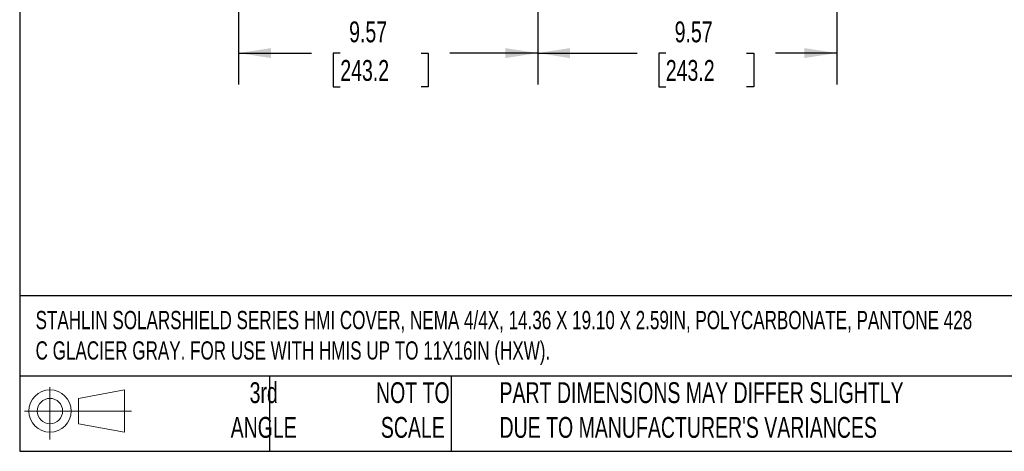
# Model space of a CAD drawing. Header units: inches. Extents: x 2 to 86, y 2 to 66.
# Tile 1 of 36: x 2 to 33.5, y 2 to 15.8. Entities that reach past the tile are written whole.
import ezdxf

# ---------------------------------------------------------------- set-up
doc = ezdxf.new("R2010")
doc.units = ezdxf.units.IN
doc.header["$LTSCALE"] = 8
doc.header["$MEASUREMENT"] = 0
doc.layers.add('DIMENSIONS', color=140, linetype='Continuous', lineweight=25)
doc.layers.add('TEXT', color=140, linetype='Continuous', lineweight=25)
doc.styles.add('SLDTEXTSTYLE0', font='TXT', dxfattribs={"width": 0.7})
doc.dimstyles.new('SLDDIMSTYLE0', dxfattribs={"dimtxt": 0.679688, "dimasz": 1.04, "dimexe": 0, "dimexo": 0.0625, "dimgap": 0.169922, "dimtad": 0, "dimtih": 1, "dimtoh": 1, "dimrnd": 1e-09, "dimzin": 12, "dimdsep": 46, "dimtxsty": 'SLDTEXTSTYLE0', "dimsah": 1, "dimcen": 0.09, "dimadec": 0, "dimazin": 3, "dimtfac": 1, "dimtofl": 0, "dimtmove": 0, "dimatfit": 3, "dimfxl": 0, "dimfrac": 2, "dimtolj": 1, "dimtzin": 12, "dimarcsym": 0})

# ---------------------------------------------------------------- blocks, each defined once
blk = doc.blocks.new('Block11')
at = {"color": 7, "linetype": 'Continuous', "lineweight": 18}
for p, q in [((0.815, 1.673), (0.815, 0)), ((1.726, 1.313), (3.205, 1.585)), ((3.205, 1.585), (3.205, 0.23)), ((1.726, 0.503), (1.726, 1.313)), ((0, 0.908), (3.425, 0.908)), ((1.726, 0.503), (3.205, 0.23))]:
    blk.add_line(p, q, dxfattribs=at)
for radius in [0.677, 0.405]:
    blk.add_circle((0.815, 0.908), radius, dxfattribs=at)
blk = doc.blocks.new('Block12')
at = {"color": 7, "linetype": 'Continuous'}
blk.add_blockref('Block11', (0, 0), dxfattribs=at)
blk = doc.blocks.new('_D')
at = {"layer": 'DIMENSIONS'}
for p, q in [((28.154, 26.226), (28.154, 13.736)), ((18.581, 18.398), (18.581, 13.736)), ((18.581, 14.736), (21.762, 14.736)), ((22.683, 14.736), (22.455, 14.736)), ((22.455, 14.736), (22.455, 13.656)), ((25.268, 14.736), (25.496, 14.736)), ((25.496, 14.736), (25.496, 13.656)), ((28.154, 14.736), (26.189, 14.736)), ((22.455, 13.656), (22.683, 13.656)), ((25.496, 13.656), (25.268, 13.656))]:
    blk.add_line(p, q, dxfattribs=at)
for points in [[(18.581, 14.736), (19.621, 14.576), (19.621, 14.896)], [(28.154, 14.736), (27.114, 14.896), (27.114, 14.576)]]:
    blk.add_solid(points, dxfattribs=at)
at = {"layer": 'DIMENSIONS', "char_height": 0.6667, "attachment_point": 1, "style": 'SLDTEXTSTYLE0'}
for s, insert in [('9.57', (22.966, 15.748)), ('243.2', (22.683, 14.515))]:
    blk.add_mtext(s, dxfattribs=dict(at, insert=insert))
blk = doc.blocks.new('_D_1')
at = {"layer": 'DIMENSIONS'}
for p, q in [((9.008, 26.226), (9.008, 13.736)), ((18.581, 18.398), (18.581, 13.736)), ((9.008, 14.736), (11.342, 14.736)), ((12.263, 14.736), (12.035, 14.736)), ((12.035, 14.736), (12.035, 13.656)), ((14.848, 14.736), (15.077, 14.736)), ((15.077, 14.736), (15.077, 13.656)), ((18.581, 14.736), (15.769, 14.736)), ((12.035, 13.656), (12.263, 13.656)), ((15.077, 13.656), (14.848, 13.656))]:
    blk.add_line(p, q, dxfattribs=at)
for points in [[(9.008, 14.736), (10.048, 14.576), (10.048, 14.896)], [(18.581, 14.736), (17.541, 14.896), (17.541, 14.576)]]:
    blk.add_solid(points, dxfattribs=at)
at = {"layer": 'DIMENSIONS', "char_height": 0.6667, "attachment_point": 1, "style": 'SLDTEXTSTYLE0'}
for s, insert in [('9.57', (12.546, 15.748)), ('243.2', (12.263, 14.515))]:
    blk.add_mtext(s, dxfattribs=dict(at, insert=insert))

msp = doc.modelspace()

# ---------------------------------------------------------------- linework, layer by layer
at = {"layer": 'TEXT'}
for p, q in [((2, 66), (2, 2)), ((86, 6.969), (2, 6.969)), ((86, 4.4), (2, 4.4)), ((10, 4.4), (10, 2)), ((15.815, 4.4), (15.815, 2)), ((2, 2), (86, 2))]:
    msp.add_line(p, q, dxfattribs=at)

# ---------------------------------------------------------------- block references
msp.add_blockref('Block12', (2.154, 2.379), dxfattribs=at)

# ---------------------------------------------------------------- texts
at = {"layer": 'TEXT', "style": 'SLDTEXTSTYLE0'}
for s, insert, char_height, attachment_point in [('STAHLIN SOLARSHIELD SERIES HMI COVER, NEMA 4/4X, 14.36 X 19.10 X 2.59IN, POLYCARBONATE, PANTONE 428 ^JC GLACIER GRAY. FOR USE WITH HMIS UP TO 11X16IN (HXW).', (2.509, 6.489), 0.583333, 1), ('3rd^JANGLE', (9.811, 4.209), 0.6667, 2), ('NOT TO^JSCALE', (14.584, 4.209), 0.66667, 2), ("PART DIMENSIONS MAY DIFFER SLIGHTLY ^JDUE TO MANUFACTURER'S VARIANCES", (17.36, 4.209), 0.66667, 1)]:
    msp.add_mtext(s, dxfattribs=dict(at, insert=insert, char_height=char_height, attachment_point=attachment_point))

# ---------------------------------------------------------------- dimensions: what is measured, and where the dimension line sits
at = {"layer": 'DIMENSIONS'}
for p1, picture, middle in [((9.008, 26.626), '_D_1', (13.556, 14.736)), ((28.154, 26.626), '_D', (23.976, 14.736))]:
    dim = msp.add_linear_dim(base=(18.581, 14.736), p1=p1, p2=(18.581, 18.798), angle=0, dimstyle='SLDDIMSTYLE0', dxfattribs=at)
    dim.commit()
    dim.dimension.update_dxf_attribs({"geometry": picture, "text_midpoint": middle, "dimtype": 160})

doc.saveas('drawing.dxf')
